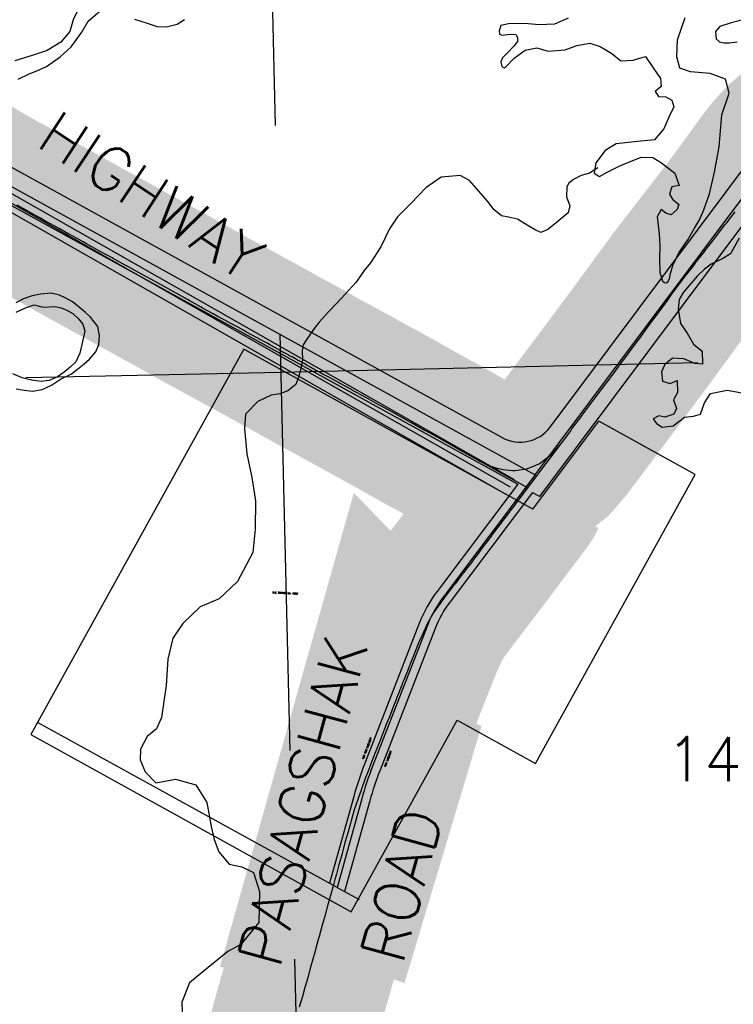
# Model space of a CAD drawing. Header units: feet. Extents: x 18803 to 104580, y -6601 to 116448.
# Tile 23 of 102: x 39034 to 43314, y 69508 to 75412. Entities that reach past the tile are written whole.
import ezdxf

# ---------------------------------------------------------------- set-up
doc = ezdxf.new("R2010")
doc.units = ezdxf.units.FT
doc.header["$LTSCALE"] = 100
doc.header["$MEASUREMENT"] = 0
doc.linetypes.add('DASHED', pattern=[0.75, 0.5, -0.25])
for name, color, linetype in [('ELPC BOLD TITLE SHEET', 3, 'Continuous'), ('ELPC-XIST', 6, 'Continuous'), ('ELRGOV-SECTION', 253, 'DASHED'), ('ELRP', 253, 'Continuous'), ('ET-SEC NUMBS', 253, 'Continuous'), ('ETRP', 1, 'Continuous'), ('ETTS-STREAM AND ROAD NAMES', 2, 'Continuous'), ('SL-VICINITY MAP', 2, 'Continuous')]:
    doc.layers.add(name, color=color, linetype=linetype)
doc.styles.add('L100', font='simplex.shx', dxfattribs={"height": 10})
doc.styles.add('L2640', font='simplex.shx', dxfattribs={"height": 264})

msp = doc.modelspace()

# ---------------------------------------------------------------- linework, layer by layer
at = {"layer": 'ELPC BOLD TITLE SHEET', "const_width": 1000}
for points in [[(43816.05019906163, 74799.4883037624), (43779.08004922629, 74774.5289145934), (43778.57053650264, 74774.1784696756), (43747.7172254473, 74752.56147202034), (43702.88631706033, 74719.90273425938), (43701.6438132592, 74718.95420362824), (43683.04326114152, 74704.0827269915), (43629.11635410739, 74657.86305392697), (43627.39212483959, 74656.28613630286), (43625.84571288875, 74654.77774437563), (43575.27098825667, 74598.91049923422), (43563.98692342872, 74585.51168985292), (43563.01697894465, 74584.3077747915), (43528.0112693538, 74538.86857382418), (43506.15274799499, 74508.87097544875), (43506.00419106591, 74508.66555113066), (43482.11237184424, 74475.3758741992), (43481.98031663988, 74475.19314730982), (43448.85599555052, 74429.67474351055), (43448.84931813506, 74429.66557730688), (43448.84264455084, 74429.65640990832), (43433.13720403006, 74408.10488197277), (43433.09973455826, 74408.05356745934), (43391.52314849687, 74351.22753386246), (43391.50299798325, 74351.20008162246), (43391.48289571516, 74351.17263594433), (43380.73083244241, 74336.54037471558), (43380.64934192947, 74336.42995862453), (43333.50344986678, 74272.8275204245), (43324.06761989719, 74260.2510204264), (43323.86049747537, 74259.97796901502), (43271.80791914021, 74192.10276683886), (43263.49023918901, 74181.31427212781), (43263.48383734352, 74181.30596869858), (43207.57635367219, 74108.79293211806), (43202.67671201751, 74102.47887352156), (43202.61543591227, 74102.40015174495), (43142.98561553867, 74026.0292928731), (43141.91431901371, 74024.64837141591), (43141.82409666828, 74024.53154369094), (43085.55254058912, 73951.33416589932), (43085.4964577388, 73951.2614176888), (43076.0490878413, 73939.04085215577), (43076.03565342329, 73939.02350871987), (43076.02227890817, 73939.00621973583), (43027.58606449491, 73876.51797216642), (43009.27509647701, 73852.29273207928), (43009.16513732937, 73852.14644625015), (42972.89779266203, 73803.62825870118), (42943.58297661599, 73764.17448387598), (42943.42933351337, 73763.96601239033), (42917.93528453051, 73729.09123048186), (42917.91365664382, 73729.06154228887), (42917.89214434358, 73729.03208052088), (42878.40801659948, 73674.77035854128), (42878.40107887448, 73674.76083446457), (42878.39460633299, 73674.75194261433), (42862.76428773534, 73653.30257719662), (42862.70466446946, 73653.22101623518), (42811.93045674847, 73583.98520977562), (42811.93004050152, 73583.9846422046), (42807.33448659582, 73577.7187396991), (42807.31871483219, 73577.69718181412), (42807.30300352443, 73577.6757420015), (42752.22725175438, 73502.3321975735), (42752.1712315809, 73502.25578693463), (42744.64980841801, 73492.02675052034), (42695.52264941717, 73426.1056739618), (42695.47330990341, 73426.03963830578), (42676.3132190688, 73400.4618387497), (42676.30681904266, 73400.45330344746), (42676.30059888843, 73400.44500255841), (42638.00985598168, 73349.39608681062), (42608.4001436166, 73309.60520491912), (42608.31929676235, 73309.49608560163), (42580.36663779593, 73271.60359114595), (42580.25057315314, 73271.44723637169), (42540.45087113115, 73218.16565410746), (42521.18884149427, 73192.51558195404), (42521.18762180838, 73192.51395727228), (42521.18535621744, 73192.51093997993), (42472.87556435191, 73128.15473993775), (42472.87715859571, 73128.15686363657), (42460.78205290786, 73112.04555180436), (42460.78214613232, 73112.0456759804), (42407.13955425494, 73040.59533851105), (42407.08052085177, 73040.51647143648), (42399.10261462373, 73029.82613658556), (42399.08734474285, 73029.80569090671), (42344.11900877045, 72956.2625709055), (42344.0570062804, 72956.17663101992), (42338.39403101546, 72948.75682830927), (42338.37197170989, 72948.72783216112), (42338.34988763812, 72948.69886547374), (42282.66274835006, 72875.4216502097), (42281.01817460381, 72873.38002358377), (42280.52232326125, 72872.77870446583), (42223.4345691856, 72805.14442881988), (42221.42164808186, 72802.97249340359), (42221.02940855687, 72802.65670091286), (42155.14033041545, 72750.45575330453), (42154.16706673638, 72749.71363500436), (42151.05244941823, 72748.25778880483), (42079.61484722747, 72719.32723608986), (42076.21641175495, 72718.3781325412), (42072.25882176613, 72717.53559555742), (42004.75038498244, 72707.55239573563), (41992.86375824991, 72707.22767614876), (41988.78043481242, 72707.37881729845), (41930.98475132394, 72713.2727219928), (41906.79070764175, 72718.22549439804), (41903.04251426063, 72719.24216907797), (41860.76125669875, 72733.62594069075), (41820.83392480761, 72751.33909151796), (41819.13828387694, 72752.15150622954), (41792.37364664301, 72765.95222206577), (41736.29064261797, 72796.81549522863), (41718.35214832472, 72806.83955674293), (41649.35585439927, 72846.26884192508), (41649.29743730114, 72846.30230962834), (41637.94611142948, 72852.82195393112), (41637.80408503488, 72852.90302693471), (41560.29968524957, 72896.87287350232), (41553.15276436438, 72900.86391420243), (41552.80425864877, 72901.05554365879), (41468.74955788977, 72946.5588844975), (41468.46788692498, 72946.71325001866), (41466.23260792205, 72947.95327800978), (41379.56538183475, 72996.47855592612), (41376.58008369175, 72998.17010553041), (41376.57075661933, 72998.17538458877), (41376.56152652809, 72998.18061262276), (41293.5688902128, 73045.13629148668), (41293.51745257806, 73045.16533560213), (41287.06504395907, 73048.80136160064), (41204.21326930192, 73094.2950576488), (41204.20850942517, 73094.29767277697), (41204.20378615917, 73094.30026681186), (41198.57561315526, 73097.39303981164), (41198.5605676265, 73097.40131257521), (41113.2257649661, 73144.35095602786), (41113.14685045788, 73144.39423242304), (41109.71735359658, 73146.268833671), (41109.55180027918, 73146.35994778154), (41028.16770938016, 73191.45673053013), (41028.0861360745, 73191.50178441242), (41023.76231444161, 73193.88206030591), (40950.97536076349, 73233.34989049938), (40950.92992329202, 73233.37448359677), (40946.3621647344, 73235.84226613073), (40946.16130774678, 73235.95166032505), (40887.96616681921, 73267.90248311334), (40887.92675990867, 73267.92415158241), (40887.48446980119, 73268.16772111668), (40887.1787710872, 73268.33409690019), (40851.78157059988, 73287.37177531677), (40841.41679828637, 73292.47845965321), (40831.44815524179, 73298.03444505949), (40815.55674698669, 73306.50929933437), (40814.64979518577, 73307.01212860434), (40809.98774174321, 73309.69732813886), (40797.82320638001, 73316.81569262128), (40797.82145319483, 73316.81671861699), (40789.8943979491, 73321.45614611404), (40789.88458090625, 73321.4618996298), (40789.87475191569, 73321.4676548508), (40777.10148774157, 73328.95718510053), (40776.47215573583, 73329.3379853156), (40775.86393054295, 73329.7176212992), (40774.6480578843, 73330.43221562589), (40760.68853114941, 73338.14328779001), (40755.41833723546, 73341.12561185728), (40739.26188880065, 73350.11561348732), (40739.25972082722, 73350.11681970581), (40728.98494985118, 73355.8328371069), (40713.35284138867, 73364.41751581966), (40700.78215380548, 73371.54315266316), (40700.76484175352, 73371.55294064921), (40700.74753552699, 73371.56274215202), (40688.9815548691, 73378.20931590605), (40688.56929708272, 73378.43740601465), (40678.24097329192, 73384.03280437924), (40677.87990071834, 73384.23204989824), (40667.61309084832, 73390.0016233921), (40666.65344821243, 73390.51577923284), (40661.04931046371, 73393.3749524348), (40660.56585908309, 73393.62759123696), (40645.55915449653, 73401.65719489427), (40640.63043293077, 73404.37835437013), (40625.3510290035, 73412.37788531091), (40624.90024583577, 73412.60945827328), (40612.4135624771, 73418.9022542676), (40605.29992063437, 73422.54292425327), (40598.00233433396, 73426.93237003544), (40592.08945260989, 73430.3889928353), (40591.84611159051, 73430.52991553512), (40564.18729044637, 73446.396811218), (40563.90760335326, 73446.55544822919), (40537.36797204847, 73461.43778107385), (40515.2421555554, 73473.6983776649), (40515.04628034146, 73473.8060053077), (40467.80226566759, 73499.54585312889), (40467.68011303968, 73499.61277150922), (40451.01110664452, 73508.79459775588), (40450.9242414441, 73508.84225867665), (40398.70304375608, 73537.38251360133), (40378.60608745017, 73548.28832859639), (40378.59671691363, 73548.29342026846), (40378.58723700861, 73548.29856687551), (40331.9391684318, 73573.65671350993), (40331.90919485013, 73573.6730303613), (40300.96646770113, 73590.54127610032), (40300.90563825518, 73590.5743407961), (40263.99493849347, 73610.57942466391), (40263.94967742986, 73610.60400921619), (40218.23803247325, 73635.48724775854), (40193.71370667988, 73648.92454911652), (40193.68907847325, 73648.93799501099), (40193.66443347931, 73648.9514822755), (40130.4902706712, 73683.40048715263), (40130.48854220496, 73683.40142988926), (40130.4872928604, 73683.40211121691), (40122.60391655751, 73687.70221881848), (40122.20635021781, 73687.9234367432), (40050.36879635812, 73728.69109660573), (40040.74340434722, 73734.02215736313), (39976.99790135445, 73769.69052470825), (39950.80452574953, 73784.25035522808), (39950.68983826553, 73784.31375501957), (39900.50744542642, 73811.901955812), (39900.43326512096, 73811.94288408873), (39861.13688374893, 73833.70228001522), (39861.10717833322, 73833.71870515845), (39823.70338356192, 73854.37090081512), (39772.75527601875, 73882.32133994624), (39772.74579344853, 73882.32654938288), (39772.74108573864, 73882.32913200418), (39746.22857534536, 73896.89386239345), (39746.22804202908, 73896.89415545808), (39685.83552523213, 73930.07268985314), (39670.46248186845, 73938.58644532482), (39670.43484483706, 73938.60168976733), (39670.40724258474, 73938.61695567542), (39600.48068596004, 73977.13651533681), (39600.37090552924, 73977.19665711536), (39588.61863308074, 73983.59951918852), (39588.48745261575, 73983.67146255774), (39517.65280730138, 74022.77594377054), (39517.59722565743, 74022.80654432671), (39499.35459112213, 74032.82268297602), (39499.32388045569, 74032.83956987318), (39435.0740785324, 74068.22139204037), (39435.04631933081, 74068.23673845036), (39435.01853141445, 74068.25206091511), (39413.79860174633, 74079.99858961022), (39413.78992451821, 74080.00338718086), (39413.78127056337, 74080.00817572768), (39352.01216833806, 74114.146106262), (39329.26612478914, 74126.82890767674), (39329.26326038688, 74126.83050425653), (39329.26079124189, 74126.8318809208), (39269.92956943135, 74159.89804506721), (39269.90402086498, 74159.91226737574), (39244.88367071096, 74173.82448580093), (39244.88127730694, 74173.82581681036), (39185.26741075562, 74206.98033063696), (39185.24124565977, 74206.9949339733), (39185.21460883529, 74207.00976581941), (39159.55189452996, 74221.34943349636), (39159.5131352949, 74221.37112828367), (39100.73973207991, 74254.32529465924), (39100.63500945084, 74254.3837415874), (39072.952278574, 74269.7624648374), (39072.9194098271, 74269.78064587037), (39072.88663469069, 74269.79882731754), (39019.44897840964, 74299.31465947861), (39019.44353151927, 74299.31767006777), (39019.43846461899, 74299.32046938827), (38985.93679252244, 74317.84179427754), (38945.37426013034, 74340.03289683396), (38945.22008258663, 74340.1166802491), (38902.97736598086, 74362.918068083), (38902.47448074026, 74363.19547444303), (38881.55221007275, 74374.98738343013), (38881.47468479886, 74375.03093744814), (38836.00278520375, 74400.49544993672), (38827.93985290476, 74404.97348659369), (38799.25148978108, 74421.91785460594), (38784.81088218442, 74430.1731302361), (38784.16250430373, 74430.53426014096), (38767.25265917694, 74440.52847265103), (38751.04226994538, 74449.87968685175), (38750.72780607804, 74450.05854577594), (38743.19358788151, 74454.28322874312), (38726.90608937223, 74463.18081493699), (38725.75859203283, 74463.77145508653), (38721.40331190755, 74465.87891384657), (38720.25475107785, 74466.47041946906), (38700.2353325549, 74477.41910962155), (38694.18376744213, 74480.86230920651), (38669.5960754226, 74494.43852375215), (38661.70750597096, 74498.85457398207), (38661.70623368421, 74498.85528617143), (38636.99319596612, 74512.69142496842), (38636.98592096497, 74512.69550234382), (38636.97865668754, 74512.6995708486), (38628.88678920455, 74517.23639630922), (38628.87250499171, 74517.24438825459), (38628.85819011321, 74517.25240851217), (38606.14655412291, 74529.95062255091), (38597.5734194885, 74534.88124885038), (38580.8105947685, 74544.27904347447), (38579.13760825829, 74545.13932415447), (38568.34606926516, 74550.20617594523), (38567.44591504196, 74550.6491683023), (38558.32780406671, 74555.34587494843), (38538.79333701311, 74566.5561234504), (38538.51894126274, 74566.71172272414), (38535.5542510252, 74568.37282463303), (38521.10870962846, 74575.89179548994)], [(42050.79012479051, 72574.14853710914), (42046.46913330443, 72564.79043237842), (42044.08408026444, 72560.47451488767), (42036.08480036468, 72548.23073555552), (42036.05953888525, 72548.1920064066), (42028.67896718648, 72536.85797786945), (42027.5336109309, 72535.22633405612), (42005.65657632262, 72506.26670820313), (42005.48457450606, 72506.04137560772), (41981.53239368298, 72474.98612878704), (41981.50776391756, 72474.95414882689), (41980.36613209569, 72473.4696780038), (41952.72315889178, 72437.30740934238), (41924.08015620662, 72399.53698666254), (41924.07047545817, 72399.524242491), (41924.06076187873, 72399.51144076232), (41923.05147013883, 72398.18353522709), (41894.1401894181, 72359.30805254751), (41894.05847691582, 72359.19872092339), (41867.97376153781, 72324.46949051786), (41867.96495378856, 72324.45775756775), (41865.46785997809, 72321.12955012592), (41865.39113721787, 72321.02777011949), (41837.33660476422, 72283.98473086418), (41812.40615642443, 72250.71021789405), (41812.37089243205, 72250.66304762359), (41808.23880728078, 72245.12365663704), (41808.23319467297, 72245.11613518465), (41777.55954005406, 72204.0251239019), (41777.51216987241, 72203.96185501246), (41755.87757132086, 72175.15214065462), (41744.59493215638, 72160.21619133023), (41744.51099151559, 72160.10565026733), (41711.38405903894, 72116.70812301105), (41711.26680038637, 72116.55560388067), (41696.53453400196, 72097.52947364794), (41696.50924950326, 72097.49677043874), (41678.0309678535, 72073.56069332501), (41645.04660737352, 72030.21050955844), (41644.93139582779, 72030.0600980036), (41636.11808515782, 72018.63047497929), (41636.11450191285, 72018.62583089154), (41636.11084160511, 72018.62108497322), (41610.45534536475, 71985.37691572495), (41579.94148875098, 71945.62570377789), (41579.93942743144, 71945.62301937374), (41579.93735230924, 71945.62031636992), (41575.71572249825, 71940.12322953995), (41543.14103381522, 71896.4596362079), (41522.80549070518, 71867.53197652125), (41521.81083495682, 71866.01571717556), (41512.1052588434, 71850.12943051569), (41483.21620484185, 71799.18096277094), (41471.61919159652, 71776.82430946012), (41471.06261580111, 71775.6865156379), (41456.8137736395, 71744.72864092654), (41431.85884804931, 71688.54735285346), (41428.12764363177, 71679.88117383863), (41390.93321693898, 71588.04239807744), (41390.86687968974, 71587.87496048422), (41385.3262727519, 71573.74403598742), (41385.30820237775, 71573.69807891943), (41363.59461114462, 71518.63109296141), (41363.5789523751, 71518.59147805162), (41358.77571443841, 71506.4693624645), (41358.75121636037, 71506.4073000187), (41345.0974117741, 71471.68516884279), (41345.08922441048, 71471.66426884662), (41345.08103227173, 71471.64340953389), (41328.44355020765, 71429.11867994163), (41327.48996938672, 71426.659969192), (41311.84944020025, 71386.96769977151), (41311.8214249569, 71386.89690634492), (41294.67743092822, 71343.75887336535), (41294.65546756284, 71343.70342216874), (41292.8706064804, 71339.18191035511), (41272.63434185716, 71286.13922556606), (41272.5340700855, 71285.88075871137), (41257.85262398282, 71248.65750306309), (41251.1018748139, 71231.82929111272), (41251.01482616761, 71231.61521616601), (41228.66222633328, 71177.37690382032), (41227.83682484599, 71175.27166077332), (41227.70456717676, 71174.92685450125), (41206.66077120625, 71118.8279803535), (41206.60291807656, 71118.67526183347), (41199.43132593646, 71099.927626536), (41182.25852716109, 71056.11707377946), (41156.50759132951, 70991.29318404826), (41156.49618169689, 70991.26431232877), (41156.48473506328, 70991.23544724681), (41134.1759815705, 70934.68550198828), (41134.07517714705, 70934.42597720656), (41130.95433974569, 70926.26406509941), (41106.58180676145, 70861.9383991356), (41083.22380663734, 70799.26460224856), (41061.62502390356, 70737.25919662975), (41040.66200017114, 70674.70216228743), (41040.38993360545, 70673.8318279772), (41021.22007805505, 70607.81410078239), (41016.9113407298, 70592.58668165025), (41016.89356209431, 70592.52352275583), (41003.04551928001, 70543.07032965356), (40993.78531211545, 70509.63042280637), (40984.88400855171, 70477.92324518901), (40970.99373992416, 70427.79451553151), (40967.00654182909, 70413.5728238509), (40967.00557793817, 70413.56938322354), (40967.00477020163, 70413.5665014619), (40949.43570105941, 70350.83684298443), (40949.42704801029, 70350.80570650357), (40949.41834775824, 70350.77456206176), (40947.82577928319, 70345.02873746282), (40947.74851414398, 70344.74316546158), (40932.99953513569, 70288.86776997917), (40932.97168804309, 70288.76321067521), (40924.4140546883, 70256.91459493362), (40915.34736587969, 70224.3621385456), (40915.34333607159, 70224.34761932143), (40915.3393098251, 70224.33314683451), (40897.66283770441, 70160.5707809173), (40897.64646268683, 70160.51199567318), (40880.22922179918, 70098.28302746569), (40863.48194859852, 70036.94357361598), (40863.46283765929, 70036.87398841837), (40846.52801408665, 69975.57300421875), (40846.52078389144, 69975.54689041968), (40829.66111875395, 69914.78880485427), (40829.64639017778, 69914.7359659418), (40826.22506925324, 69902.51705796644), (40826.15573770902, 69902.2640069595), (40812.81124672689, 69852.4677971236), (40812.80715956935, 69852.45248653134), (40812.80305862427, 69852.43716377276), (40806.05357890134, 69827.12076880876), (40778.93203966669, 69730.3155859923), (40778.93090178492, 69730.3115246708), (40778.89314139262, 69730.17675440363), (40778.89018929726, 69730.16622681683), (40761.67930348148, 69668.84056916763), (40761.66389355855, 69668.78590311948), (40755.51025370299, 69647.05184559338), (40755.50145701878, 69647.02100619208), (40755.49277582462, 69646.99042109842), (40744.56421389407, 69608.77176448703), (40729.16373424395, 69555.32562632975), (40729.16044764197, 69555.31424465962), (40729.15859485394, 69555.30781459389), (40727.53431072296, 69549.68678065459), (40727.52974427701, 69549.67091802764), (40727.52519285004, 69549.65514723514), (40710.72117202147, 69491.20881829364), (40710.71672498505, 69491.19329212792), (40710.71220074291, 69491.17753631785), (40706.69009718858, 69477.11715996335), (40706.66167155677, 69477.01697373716), (40684.88760190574, 69399.63868424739), (40684.86219666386, 69399.54772343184), (40678.03940512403, 69374.93481878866), (40678.03351635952, 69374.91346248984), (40678.02758751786, 69374.89203660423), (40662.03245980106, 69316.78121549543), (40662.02678984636, 69316.76051201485), (40662.02113852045, 69316.73994604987), (40646.06574897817, 69258.38095560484), (40629.87444307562, 69198.20734745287), (40629.86432413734, 69198.16985875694), (40613.17509414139, 69136.53213949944), (40613.10314268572, 69136.27207819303), (40611.93348668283, 69132.13311981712), (40594.95942794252, 69074.82309615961), (40589.88960340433, 69057.86327953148), (40576.77593130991, 69013.00374079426), (40559.14300547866, 68950.82250197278)]]:
    msp.add_lwpolyline(points, dxfattribs=at)
at = {"layer": 'ELPC-XIST'}
msp.add_line((41637.94611142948, 72852.82195393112), (42080.49404573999, 72606.05662607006), dxfattribs=at)
for points in [[(42344.11900877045, 72956.2625709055), (42344.0570062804, 72956.17663101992), (42338.39403101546, 72948.75682830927), (42338.37197170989, 72948.72783216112), (42338.34988763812, 72948.69886547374), (42282.66274835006, 72875.4216502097), (42281.01817460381, 72873.38002358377), (42280.52232326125, 72872.77870446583), (42223.4345691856, 72805.14442881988), (42221.42164808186, 72802.97249340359), (42221.02940855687, 72802.65670091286), (42155.14033041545, 72750.45575330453), (42154.16706673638, 72749.71363500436), (42151.05244941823, 72748.25778880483), (42079.61484722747, 72719.32723608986), (42076.21641175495, 72718.3781325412), (42072.25882176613, 72717.53559555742), (42004.75038498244, 72707.55239573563), (41992.86375824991, 72707.22767614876), (41988.78043481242, 72707.37881729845), (41930.98475132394, 72713.2727219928), (41906.79070764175, 72718.22549439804), (41903.04251426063, 72719.24216907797), (41860.76125669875, 72733.62594069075), (41820.83392480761, 72751.33909151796), (41819.13828387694, 72752.15150622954), (41792.37364664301, 72765.95222206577), (41736.29064261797, 72796.81549522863), (41718.35214832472, 72806.83955674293), (41649.35585439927, 72846.26884192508), (41649.29743730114, 72846.30230962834), (41637.94611142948, 72852.82195393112), (41637.80408503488, 72852.90302693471), (41560.29968524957, 72896.87287350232), (41553.15276436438, 72900.86391420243), (41552.80425864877, 72901.05554365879), (41468.74955788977, 72946.5588844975), (41468.46788692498, 72946.71325001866), (41466.23260792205, 72947.95327800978), (41379.56538183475, 72996.47855592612), (41376.58008369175, 72998.17010553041), (41376.57075661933, 72998.17538458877), (41376.56152652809, 72998.18061262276), (41293.5688902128, 73045.13629148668), (41293.51745257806, 73045.16533560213), (41287.06504395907, 73048.80136160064), (41204.21326930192, 73094.2950576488), (41204.20850942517, 73094.29767277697), (41204.20378615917, 73094.30026681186), (41198.57561315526, 73097.39303981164), (41198.5605676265, 73097.40131257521), (41113.2257649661, 73144.35095602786), (41113.14685045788, 73144.39423242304), (41109.71735359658, 73146.268833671), (41109.55180027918, 73146.35994778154), (41028.16770938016, 73191.45673053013), (41028.0861360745, 73191.50178441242), (41023.76231444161, 73193.88206030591), (40950.97536076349, 73233.34989049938), (40950.92992329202, 73233.37448359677), (40946.3621647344, 73235.84226613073), (40946.16130774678, 73235.95166032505), (40887.96616681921, 73267.90248311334), (40887.92675990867, 73267.92415158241), (40887.48446980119, 73268.16772111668), (40887.1787710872, 73268.33409690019), (40851.78157059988, 73287.37177531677), (40841.41679828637, 73292.47845965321), (40831.44815524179, 73298.03444505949), (40815.55674698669, 73306.50929933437), (40814.64979518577, 73307.01212860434), (40809.98774174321, 73309.69732813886), (40797.82320638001, 73316.81569262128), (40797.82145319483, 73316.81671861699), (40789.8943979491, 73321.45614611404), (40789.88458090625, 73321.4618996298), (40789.87475191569, 73321.4676548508), (40777.10148774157, 73328.95718510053), (40776.47215573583, 73329.3379853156), (40775.86393054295, 73329.7176212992), (40774.6480578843, 73330.43221562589), (40760.68853114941, 73338.14328779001), (40755.41833723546, 73341.12561185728), (40739.26188880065, 73350.11561348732), (40739.25972082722, 73350.11681970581), (40728.98494985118, 73355.8328371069), (40713.35284138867, 73364.41751581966), (40700.78215380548, 73371.54315266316), (40700.76484175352, 73371.55294064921), (40700.74753552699, 73371.56274215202), (40688.9815548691, 73378.20931590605), (40688.56929708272, 73378.43740601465), (40678.24097329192, 73384.03280437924), (40677.87990071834, 73384.23204989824), (40667.61309084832, 73390.0016233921), (40666.65344821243, 73390.51577923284), (40661.04931046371, 73393.3749524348), (40660.56585908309, 73393.62759123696), (40645.55915449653, 73401.65719489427), (40640.63043293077, 73404.37835437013), (40625.3510290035, 73412.37788531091), (40624.90024583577, 73412.60945827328), (40612.4135624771, 73418.9022542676), (40605.29992063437, 73422.54292425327), (40598.00233433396, 73426.93237003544), (40592.08945260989, 73430.3889928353), (40591.84611159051, 73430.52991553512), (40564.18729044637, 73446.396811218), (40563.90760335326, 73446.55544822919), (40537.36797204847, 73461.43778107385), (40515.2421555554, 73473.6983776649), (40515.04628034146, 73473.8060053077), (40467.80226566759, 73499.54585312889), (40467.68011303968, 73499.61277150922), (40451.01110664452, 73508.79459775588), (40450.9242414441, 73508.84225867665), (40398.70304375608, 73537.38251360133), (40378.60608745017, 73548.28832859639), (40378.59671691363, 73548.29342026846), (40378.58723700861, 73548.29856687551), (40331.9391684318, 73573.65671350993), (40331.90919485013, 73573.6730303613), (40300.96646770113, 73590.54127610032), (40300.90563825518, 73590.5743407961), (40263.99493849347, 73610.57942466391), (40263.94967742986, 73610.60400921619), (40218.23803247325, 73635.48724775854), (40193.71370667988, 73648.92454911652), (40193.68907847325, 73648.93799501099), (40193.66443347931, 73648.9514822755), (40130.4902706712, 73683.40048715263), (40130.48854220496, 73683.40142988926), (40130.4872928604, 73683.40211121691), (40122.60391655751, 73687.70221881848), (40122.20635021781, 73687.9234367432), (40050.36879635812, 73728.69109660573), (40040.74340434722, 73734.02215736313), (39976.99790135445, 73769.69052470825), (39950.80452574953, 73784.25035522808), (39950.68983826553, 73784.31375501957), (39900.50744542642, 73811.901955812), (39900.43326512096, 73811.94288408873), (39861.13688374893, 73833.70228001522), (39861.10717833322, 73833.71870515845), (39823.70338356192, 73854.37090081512), (39772.75527601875, 73882.32133994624), (39772.74579344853, 73882.32654938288), (39772.74108573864, 73882.32913200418), (39746.22857534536, 73896.89386239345), (39746.22804202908, 73896.89415545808), (39685.83552523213, 73930.07268985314), (39670.46248186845, 73938.58644532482), (39670.43484483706, 73938.60168976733), (39670.40724258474, 73938.61695567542), (39600.48068596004, 73977.13651533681), (39600.37090552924, 73977.19665711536), (39588.61863308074, 73983.59951918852), (39588.48745261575, 73983.67146255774), (39517.65280730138, 74022.77594377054), (39517.59722565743, 74022.80654432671), (39499.35459112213, 74032.82268297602), (39499.32388045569, 74032.83956987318), (39435.0740785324, 74068.22139204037), (39435.04631933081, 74068.23673845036), (39435.01853141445, 74068.25206091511), (39413.79860174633, 74079.99858961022), (39413.78992451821, 74080.00338718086), (39413.78127056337, 74080.00817572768), (39352.01216833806, 74114.146106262), (39329.26612478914, 74126.82890767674), (39329.26326038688, 74126.83050425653), (39329.26079124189, 74126.8318809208), (39269.92956943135, 74159.89804506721), (39269.90402086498, 74159.91226737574), (39244.88367071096, 74173.82448580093), (39244.88127730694, 74173.82581681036), (39185.26741075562, 74206.98033063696), (39185.24124565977, 74206.9949339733), (39185.21460883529, 74207.00976581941), (39159.55189452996, 74221.34943349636), (39159.5131352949, 74221.37112828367), (39100.73973207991, 74254.32529465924), (39100.63500945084, 74254.3837415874), (39072.952278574, 74269.7624648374), (39072.9194098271, 74269.78064587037), (39072.88663469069, 74269.79882731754), (39019.44897840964, 74299.31465947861)], [(42344.11900877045, 72956.2625709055), (42399.08734474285, 73029.80569090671), (42399.10261462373, 73029.82613658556), (42407.08052085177, 73040.51647143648), (42407.13955425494, 73040.59533851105), (42460.78214613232, 73112.0456759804), (42460.78205290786, 73112.04555180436), (42472.87715859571, 73128.15686363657), (42472.87556435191, 73128.15473993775), (42521.18535621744, 73192.51093997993), (42521.18762180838, 73192.51395727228), (42521.18884149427, 73192.51558195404), (42540.45087113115, 73218.16565410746), (42580.25057315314, 73271.44723637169), (42580.36663779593, 73271.60359114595), (42608.31929676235, 73309.49608560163), (42608.4001436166, 73309.60520491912), (42638.00985598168, 73349.39608681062), (42676.30059888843, 73400.44500255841), (42676.30681904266, 73400.45330344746), (42676.3132190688, 73400.4618387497), (42695.47330990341, 73426.03963830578), (42695.52264941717, 73426.1056739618), (42744.64980841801, 73492.02675052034), (42752.1712315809, 73502.25578693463), (42752.22725175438, 73502.3321975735), (42807.30300352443, 73577.6757420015), (42807.31871483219, 73577.69718181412), (42807.33448659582, 73577.7187396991), (42811.93004050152, 73583.9846422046), (42811.93045674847, 73583.98520977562), (42862.70466446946, 73653.22101623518), (42862.76428773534, 73653.30257719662), (42878.39460633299, 73674.75194261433), (42878.40107887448, 73674.76083446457), (42878.40801659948, 73674.77035854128), (42917.89214434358, 73729.03208052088), (42917.91365664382, 73729.06154228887), (42917.93528453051, 73729.09123048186), (42943.42933351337, 73763.96601239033), (42943.58297661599, 73764.17448387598), (42972.89779266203, 73803.62825870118), (43009.16513732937, 73852.14644625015), (43009.27509647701, 73852.29273207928), (43027.58606449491, 73876.51797216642), (43076.02227890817, 73939.00621973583), (43076.03565342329, 73939.02350871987), (43076.0490878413, 73939.04085215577), (43085.4964577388, 73951.2614176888), (43085.55254058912, 73951.33416589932), (43141.82409666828, 74024.53154369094), (43141.91431901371, 74024.64837141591), (43142.98561553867, 74026.0292928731), (43202.61543591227, 74102.40015174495), (43202.67671201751, 74102.47887352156), (43207.57635367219, 74108.79293211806), (43263.48383734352, 74181.30596869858), (43263.49023918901, 74181.31427212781), (43271.80791914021, 74192.10276683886), (43323.86049747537, 74259.97796901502)], [(42280.52232326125, 72872.77870446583), (42005.65657632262, 72506.26670820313)], [(42029.2094857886, 72537.67267261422), (42028.67896718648, 72536.85797786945), (42027.5336109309, 72535.22633405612), (42005.65657632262, 72506.26670820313), (42005.48457450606, 72506.04137560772), (41981.53239368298, 72474.98612878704), (41981.50776391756, 72474.95414882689), (41980.36613209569, 72473.4696780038), (41952.72315889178, 72437.30740934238), (41924.08015620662, 72399.53698666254), (41924.07047545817, 72399.524242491), (41924.06076187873, 72399.51144076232), (41923.05147013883, 72398.18353522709), (41894.1401894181, 72359.30805254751), (41894.05847691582, 72359.19872092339), (41867.97376153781, 72324.46949051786), (41867.96495378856, 72324.45775756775), (41865.46785997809, 72321.12955012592), (41865.39113721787, 72321.02777011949), (41837.33660476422, 72283.98473086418), (41812.40615642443, 72250.71021789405), (41812.37089243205, 72250.66304762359), (41808.23880728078, 72245.12365663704), (41808.23319467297, 72245.11613518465), (41777.55954005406, 72204.0251239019), (41777.51216987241, 72203.96185501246), (41755.87757132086, 72175.15214065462), (41744.59493215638, 72160.21619133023), (41744.51099151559, 72160.10565026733), (41711.38405903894, 72116.70812301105), (41711.26680038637, 72116.55560388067), (41696.53453400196, 72097.52947364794), (41696.50924950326, 72097.49677043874), (41678.0309678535, 72073.56069332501), (41645.04660737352, 72030.21050955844), (41644.93139582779, 72030.0600980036), (41636.11808515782, 72018.63047497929), (41636.11450191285, 72018.62583089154), (41636.11084160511, 72018.62108497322), (41610.45534536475, 71985.37691572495), (41579.94148875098, 71945.62570377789), (41579.93942743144, 71945.62301937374), (41579.93735230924, 71945.62031636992), (41575.71572249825, 71940.12322953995), (41543.14103381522, 71896.4596362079), (41522.80549070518, 71867.53197652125), (41521.81083495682, 71866.01571717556), (41512.1052588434, 71850.12943051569), (41483.21620484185, 71799.18096277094), (41471.61919159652, 71776.82430946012), (41471.06261580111, 71775.6865156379), (41456.8137736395, 71744.72864092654), (41431.85884804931, 71688.54735285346), (41428.12764363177, 71679.88117383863), (41390.93321693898, 71588.04239807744), (41390.86687968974, 71587.87496048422), (41385.3262727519, 71573.74403598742), (41385.30820237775, 71573.69807891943), (41363.59461114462, 71518.63109296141), (41363.5789523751, 71518.59147805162), (41358.77571443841, 71506.4693624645), (41358.75121636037, 71506.4073000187), (41345.0974117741, 71471.68516884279), (41345.08922441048, 71471.66426884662), (41345.08103227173, 71471.64340953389), (41328.44355020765, 71429.11867994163), (41327.48996938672, 71426.659969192), (41311.84944020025, 71386.96769977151), (41311.8214249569, 71386.89690634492), (41294.67743092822, 71343.75887336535), (41294.65546756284, 71343.70342216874), (41292.8706064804, 71339.18191035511), (41272.63434185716, 71286.13922556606), (41272.5340700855, 71285.88075871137), (41257.85262398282, 71248.65750306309), (41251.1018748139, 71231.82929111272), (41251.01482616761, 71231.61521616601), (41228.66222633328, 71177.37690382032), (41227.83682484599, 71175.27166077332), (41227.70456717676, 71174.92685450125), (41206.66077120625, 71118.8279803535), (41206.60291807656, 71118.67526183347), (41199.43132593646, 71099.927626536), (41182.25852716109, 71056.11707377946), (41156.50759132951, 70991.29318404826), (41156.49618169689, 70991.26431232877), (41156.48473506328, 70991.23544724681), (41134.1759815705, 70934.68550198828), (41134.07517714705, 70934.42597720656), (41130.95433974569, 70926.26406509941), (41106.58180676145, 70861.9383991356), (41083.22380663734, 70799.26460224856), (41061.62502390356, 70737.25919662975), (41040.66200017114, 70674.70216228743), (41040.38993360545, 70673.8318279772), (41021.22007805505, 70607.81410078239), (41016.9113407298, 70592.58668165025), (41016.89356209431, 70592.52352275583), (41003.04551928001, 70543.07032965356), (40993.78531211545, 70509.63042280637), (40984.88400855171, 70477.92324518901), (40970.99373992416, 70427.79451553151), (40967.00654182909, 70413.5728238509), (40967.00557793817, 70413.56938322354), (40967.00477020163, 70413.5665014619), (40949.43570105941, 70350.83684298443), (40949.42704801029, 70350.80570650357), (40949.41834775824, 70350.77456206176), (40947.82577928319, 70345.02873746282), (40947.74851414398, 70344.74316546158), (40932.99953513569, 70288.86776997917), (40932.97168804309, 70288.76321067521), (40924.4140546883, 70256.91459493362), (40915.34736587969, 70224.3621385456), (40915.34333607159, 70224.34761932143), (40915.3393098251, 70224.33314683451), (40897.66283770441, 70160.5707809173), (40897.64646268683, 70160.51199567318), (40880.22922179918, 70098.28302746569), (40863.48194859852, 70036.94357361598), (40863.46283765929, 70036.87398841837), (40846.52801408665, 69975.57300421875), (40846.52078389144, 69975.54689041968), (40829.66111875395, 69914.78880485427), (40829.64639017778, 69914.7359659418), (40826.22506925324, 69902.51705796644), (40826.15573770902, 69902.2640069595), (40812.81124672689, 69852.4677971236), (40812.80715956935, 69852.45248653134), (40812.80305862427, 69852.43716377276), (40806.05357890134, 69827.12076880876), (40778.93203966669, 69730.3155859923), (40778.93090178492, 69730.3115246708), (40778.89314139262, 69730.17675440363), (40778.89018929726, 69730.16622681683), (40761.67930348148, 69668.84056916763), (40761.66389355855, 69668.78590311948), (40755.51025370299, 69647.05184559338), (40755.50145701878, 69647.02100619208), (40755.49277582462, 69646.99042109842), (40744.56421389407, 69608.77176448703), (40729.16373424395, 69555.32562632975), (40729.16044764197, 69555.31424465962), (40729.15859485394, 69555.30781459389), (40727.53431072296, 69549.68678065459), (40727.52974427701, 69549.67091802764), (40727.52519285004, 69549.65514723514), (40710.72117202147, 69491.20881829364)]]:
    msp.add_lwpolyline(points, dxfattribs=at)
at = {"layer": 'ELRGOV-SECTION', "ltscale": 50}
msp.add_line((40507.14920006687, 77277.6624823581), (41093.31297829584, 52193.47611833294), dxfattribs=at)
msp.add_lwpolyline([(19693.88136981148, 72844.71709951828), (24771.42597293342, 72954.7771423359), (30048.59232378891, 73067.56058638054), (35322.23367776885, 73183.57398975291), (40599.35235486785, 73299.63792730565), (45876.4561631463, 73418.98283510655), (51153.34825969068, 73541.60642357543)], dxfattribs=at)
at = {"layer": 'ELRP'}
for p, q in [((38307.10993448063, 74899.52713695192), (41926.4466250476, 72906.89985006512)), ((38258.88104553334, 74811.92591395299), (42125.91439310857, 72682.92913181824)), ((38271.71254405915, 74775.77893187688), (41999.71058888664, 72654.6313137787)), ((42215.15558385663, 72969.26160116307), (43547.20224582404, 74750.65523788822)), ((38210.65215658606, 74724.32469095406), (40419.39564478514, 73508.3000652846)), ((38222.25932159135, 74688.86300245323), (41950.25736641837, 72567.71538435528)), ((38246.98593282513, 74732.32096716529), (41974.98397765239, 72611.17334906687)), ((42125.91439310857, 72682.92913181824), (43627.2884496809, 74690.77034871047)), ((42153.89986016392, 72553.36806412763), (43707.37465353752, 74630.88545953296)), ((40419.39564478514, 73508.3000652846), (42020.85118756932, 72626.61806493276)), ((40378.20055606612, 73435.74180417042), (39100.75947968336, 71125.38592327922)), ((42110.96746673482, 72477.66099688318), (40378.20055606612, 73435.74180417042)), ((42110.96746673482, 72477.66099688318), (42507.60459171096, 73005.18255197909)), ((43085.00797022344, 72685.72273090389), (42507.41900000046, 73005.08299999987)), ((42125.91439310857, 72682.92913181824), (41575.18985249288, 71952.35094273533)), ((42126.92716293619, 70952.95582023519), (43085.00797022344, 72685.72273090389)), ((42020.85118756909, 72626.61806493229), (41535.26318350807, 71982.44846927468)), ((42109.35165857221, 72577.89409463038), (41615.1165214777, 71922.25341619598)), ((42109.35165857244, 72577.89409463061), (42153.89986016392, 72553.36806412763)), ((41432.07014162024, 71797.48704187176), (41101.77468960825, 70949.03493756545)), ((41478.6583234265, 71779.33376218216), (41148.36857862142, 70930.89631836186)), ((41525.24630485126, 71761.17996775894), (41194.96246763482, 70912.75769915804)), ((41022.39798361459, 70062.87430799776), (41657.92491911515, 71212.2763587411)), ((41657.92491911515, 71212.2763587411), (42126.92716293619, 70952.95582023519)), ((40937.60658393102, 70209.11508730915), (39145.84701414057, 71195.5916866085)), ((39100.75947968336, 71125.38592327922), (41022.39798361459, 70062.87430799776)), ((41037.1664355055, 70754.72417132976), (40892.5949749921, 70233.8968156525)), ((41085.3448147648, 70741.35092295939), (40937.60658393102, 70209.11508730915)), ((41133.52316182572, 70727.97755859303), (40982.61819286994, 70184.33335896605)), ((40937.60658393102, 70209.11508730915), (41069.52456141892, 70136.48592432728))]:
    msp.add_line(p, q, dxfattribs=at)
for centre, radius, start, end in [((42034.96162517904, 73104.00260181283), 225, 241.1649999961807, 323.2125000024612), ((42154.27827411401, 71515.82243731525), 775.1900000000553, 142.9902777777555, 158.6939799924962), ((42154.27827411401, 71515.82243731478), 725.1900000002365, 142.990277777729, 158.6927777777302), ((42154.27827411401, 71515.82243731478), 675.1900000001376, 142.9902777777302, 158.6914443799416), ((43001.62187656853, 70209.43999497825), 2038.730000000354, 158.7294444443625, 164.4866632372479), ((43001.621876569, 70209.43999498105), 1988.729999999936, 158.7294444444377, 164.4866666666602), ((43001.62187656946, 70209.43999497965), 1938.730000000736, 158.7294444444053, 164.4866666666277), ((41085.34481564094, 70741.35092666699), 50.00000014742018, 344.4863845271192, 344.486662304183)]:
    msp.add_arc(centre, radius, start, end, dxfattribs=at)
at = {"layer": 'ETTS-STREAM AND ROAD NAMES', "color": 155}
for points in [[(40235.31941257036, 69734.38394328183), (40605.09007471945, 69611.24523677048), (41037.88563753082, 72575.29948459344), (41378.39247998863, 72222.97066280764)], [(40972.05066131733, 69758.89400859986), (41341.82132346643, 69635.75530208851), (41427.03663587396, 71311.77509807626), (41804.02589251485, 71178.13320036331)]]:
    msp.add_solid(points, dxfattribs=at)
at = {"layer": 'SL-VICINITY MAP'}
for points in [[(39384.00523053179, 75473.42990462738), (39355.16366799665, 75411.6717747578), (39335.03308437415, 75341.81616846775), (39281.19717258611, 75277.14971207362), (39199.49509767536, 75228.34541576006), (39114.83647332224, 75200.41085173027), (39005.35889458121, 75165.37387126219)], [(39024.60909309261, 75054.90310215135), (39090.18735656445, 75088.49651968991), (39137.65222200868, 75104.72682595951), (39195.13419518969, 75131.76741581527), (39276.48468312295, 75188.94115671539), (39343.03388192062, 75249.82577649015), (39406.36911958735, 75337.86596196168), (39445.49047477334, 75404.15049969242), (39516.23355672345, 75465.1857928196)], [(39723.44768159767, 75415.36576761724), (39797.74037937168, 75390.54348232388), (39859.2293505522, 75371.59223006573), (39913.75593986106, 75369.18726958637), (39977.95985565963, 75385.97116182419), (40022.9191365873, 75412.60845747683)], [(42323.32957782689, 75420.96924214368), (42241.03724724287, 75384.7199958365), (42149.04315097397, 75381.70245294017), (42060.81124463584, 75389.29246391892), (41964.55210739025, 75388.23182678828), (41918.89196572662, 75378.34678020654), (41909.78429777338, 75344.4995154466), (41910.54142909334, 75325.65380372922), (41927.51925944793, 75319.9205704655), (41975.43692963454, 75325.68566609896), (42009.05610748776, 75322.59496252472), (42020.18165871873, 75306.18640836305), (42019.09910553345, 75280.99122636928), (41997.19437939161, 75253.01720455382), (41962.99895451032, 75218.35140430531), (41928.80475251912, 75183.686843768), (41919.27726106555, 75160.31415998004), (41924.63573603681, 75131.14128077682), (41939.60548229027, 75123.24703575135), (41951.81206301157, 75132.03250007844), (42000.05133367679, 75181.83059847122), (42065.10186558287, 75230.08602272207), (42135.76306548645, 75242.88609690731), (42203.50125891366, 75224.14257131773), (42305.77400829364, 75231.68977266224), (42375.93549972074, 75257.0527447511), (42452.78877436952, 75272.15280932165), (42514.33708599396, 75251.10915991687), (42585.08095492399, 75209.40271367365), (42639.18063133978, 75165.05581436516), (42712.26811221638, 75169.54903954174), (42786.78108471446, 75190.86024942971), (42828.99780616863, 75129.35403142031), (42877.81590477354, 75059.6834699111), (42881.8176189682, 75011.60453091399), (42845.35340621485, 74981.06475623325), (42865.33069631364, 74952.3764856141), (42909.39500633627, 74949.62940855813), (42945.76189178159, 74929.86285137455), (42957.79096366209, 74890.43647584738), (42926.75392664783, 74828.64296904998), (42896.05111802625, 74758.48216208), (42840.10294806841, 74691.68949152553), (42719.2099601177, 74679.34527232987), (42610.8592720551, 74667.41230923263), (42545.47914206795, 74627.55423872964), (42489.79741864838, 74554.49372506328), (42479.76270618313, 74491.31432138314), (42511.9453384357, 74471.41975152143), (42556.92113810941, 74498.03300103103), (42632.83025496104, 74536.13594639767), (42760.49269512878, 74588.50744047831), (42831.71895350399, 74586.65166603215), (42883.20823892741, 74554.81739958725), (42963.11007336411, 74492.49058222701), (42989.08571391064, 74417.92642525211), (42945.44817830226, 74410.21203255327), (42930.4729607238, 74365.73192632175), (42948.3531604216, 74336.99267000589), (42987.29598731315, 74304.75529003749), (42975.91920259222, 74275.05915054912), (42941.63957159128, 74242.51904328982), (42909.87969055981, 74251.95059278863), (42881.8004879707, 74274.06971005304), (42856.37959863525, 74229.25341619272), (42861.80509365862, 74198.01569397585), (42868.72572860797, 74129.13183785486), (42873.72256033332, 74056.00164403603), (42870.52766803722, 73978.42072700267), (42873.68393609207, 73898.96017450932), (42888.37870615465, 73845.00664796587), (42901.24618013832, 73837.0537666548), (42911.7753018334, 73835.30505341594), (42919.9661736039, 73839.76047860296), (42931.75459322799, 73858.9889876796), (42936.77750475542, 73890.55830807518), (42951.58334279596, 73939.1992411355), (42986.28846863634, 74013.62141903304), (43041.72541288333, 74092.91654486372), (43080.8643937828, 74161.21266152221), (43110.22041916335, 74212.43787198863), (43137.15710529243, 74271.96435121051), (43171.04750940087, 74367.33129077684), (43201.44476206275, 74498.20659300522), (43228.92880368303, 74649.95617485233), (43244.39431695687, 74841.1520386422), (43289.43681028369, 74972.56971042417), (43267.31523522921, 75055.68624080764), (43173.84180696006, 75090.35224466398), (43056.27333518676, 75099.07428556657), (42992.56091041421, 75122.14002357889), (42975.27084871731, 75188.65606259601), (42979.56646910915, 75291.5265802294), (43024.51836942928, 75425.0976160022)], [(43364.32122375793, 75408.98403726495), (43299.99908450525, 75394.2930442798), (43231.82724485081, 75371.08876286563), (43205.80485445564, 75340.8805156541), (43211.72451678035, 75297.04422087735), (43231.28621857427, 75278.8161903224), (43256.62354338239, 75273.35738774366), (43290.07574781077, 75274.45451991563), (43335.90738297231, 75280.1508635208)], [(42501.49919459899, 74523.451485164), (42450.42107277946, 74492.44764194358), (42400.76584296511, 74478.25063632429), (42355.70915651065, 74453.73011802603), (42327.28828067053, 74431.85020733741), (42315.58617574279, 74410.51866897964), (42313.8328983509, 74349.71439471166), (42332.72521103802, 74295.87393654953), (42323.94994579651, 74253.69646828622), (42250.98494056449, 74194.75719280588), (42200.33837099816, 74153.30639041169), (42159.21922733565, 74135.20541601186), (42125.03320330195, 74152.9333750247), (42077.89014299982, 74180.70856912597), (42019.96234553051, 74216.50864090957), (41965.13040099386, 74227.27835106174), (41922.9193051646, 74236.36729640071), (41879.61442364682, 74272.64853173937), (41839.89815735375, 74323.7107871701), (41774.09302839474, 74399.05751764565), (41732.36618269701, 74447.9655090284), (41674.67799902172, 74477.49827608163), (41562.08385823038, 74467.52338409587), (41470.49710233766, 74403.77152777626), (41380.10139121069, 74310.7382562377), (41299.65338670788, 74230.60594622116), (41252.38801569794, 74157.850000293), (41200.30007722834, 74049.3422546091), (41137.17794389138, 73955.14154135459), (41099.35178537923, 73907.83928922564), (41051.93173317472, 73839.28893834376), (40985.88433339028, 73765.94631797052), (40933.78346969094, 73709.81220640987), (40885.60791283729, 73660.08940644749), (40829.5907852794, 73597.55372631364), (40799.70787042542, 73560.99345328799), (40752.39205100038, 73490.37743648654), (40734.70279840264, 73462.59149255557), (40727.71285967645, 73428.8784501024), (40730.10071059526, 73370.36204568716), (40717.86917822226, 73311.37045752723), (40708.87692825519, 73275.50457320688), (40690.04027995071, 73224.67152385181), (40641.37070130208, 73187.50991644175), (40594.02259129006, 73169.22238814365), (40542.07153421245, 73161.24528087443), (40462.08283469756, 73123.06083889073), (40387.81500367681, 73047.40973336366), (40382.9731075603, 72961.48602427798), (40395.48686783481, 72809.20985790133), (40426.36062598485, 72668.01328767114), (40448.87957597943, 72526.56342732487), (40445.37021797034, 72357.10572642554), (40432.31488539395, 72216.62676233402), (40341.14912113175, 72044.35543443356), (40230.47481471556, 71940.43047191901), (40115.49333053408, 71890.70093127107), (40013.01533827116, 71791.23843623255), (39951.85160059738, 71703.58184644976), (39921.54079115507, 71577.25269832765), (39913.3889484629, 71420.33561917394), (39883.75302215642, 71227.24283013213), (39855.21530418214, 71159.49328161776), (39798.61322210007, 71113.7977258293), (39757.90889923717, 71037.30753865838), (39756.32280406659, 70974.6264747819), (39786.45546498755, 70902.54829362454), (39849.78623789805, 70835.73425059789), (39967.90269430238, 70858.37810393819), (40090.42577849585, 70824.8087677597), (40155.37399733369, 70718.39831501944), (40182.14677528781, 70575.27746778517), (40200.00264858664, 70496.5676856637), (40228.11267580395, 70422.3717549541), (40289.58565356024, 70349.27058673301), (40365.42697838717, 70332.97040266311), (40435.78043185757, 70297.71577148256), (40471.7575015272, 70184.15835167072), (40468.93358148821, 69998.43711448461), (40359.4776497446, 69867.65638699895), (40281.88109048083, 69825.50531842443), (40132.41113740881, 69703.86616585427), (40051.68708267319, 69636.60241381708), (40006.38111465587, 69520.4688112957), (40011.27535866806, 69401.81765807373)], [(43348.88519927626, 74102.979311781), (43296.10304799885, 74009.11276893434), (43251.21011332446, 73980.42143890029), (43181.4115808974, 73946.72750069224), (43140.78328663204, 73916.08389798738), (43096.39182257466, 73874.84965262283), (43048.40388532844, 73818.84445571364), (43014.46246294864, 73777.9564640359), (42988.96189236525, 73735.25321754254), (42982.9275896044, 73676.44325367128), (42996.77254281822, 73591.07761514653), (43036.77739655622, 73531.69070498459), (43074.93954073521, 73465.96860861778), (43126.8102197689, 73423.71914947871), (43127.78392305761, 73346.32395795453), (43083.67225707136, 73351.15749018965), (43017.76143874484, 73378.29582856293), (42948.58393642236, 73382.3088898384), (42901.95387885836, 73345.20844990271), (42882.81033790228, 73300.63937399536), (42889.22906146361, 73244.35501599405), (42935.7590385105, 73231.2319394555), (42976.86750660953, 73249.31616080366), (42979.76964592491, 73176.1819816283), (42954.27754573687, 73133.50476923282), (42973.05847262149, 73081.81843694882), (42957.67794489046, 73047.84382419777), (42901.95520699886, 73029.28494891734), (42866.1207760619, 73036.47969701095), (42833.37126093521, 73018.6728839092), (42853.32905325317, 72990.04049697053), (42887.65538261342, 72968.15438401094), (42952.14427052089, 72976.54012829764), (43021.15869535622, 73029.00246962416), (43075.29117871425, 73034.9578737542), (43116.64532997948, 73046.77081880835), (43141.14700620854, 73114.51623123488), (43176.58942424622, 73170.07125224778), (43276.17918529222, 73190.06858976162), (43377.2562452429, 73172.45511663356)], [(39011.94820720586, 73199.02822109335), (39060.41156810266, 73190.15356431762), (39110.78880993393, 73185.52607195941), (39168.91027982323, 73195.79770300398), (39224.33631063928, 73220.62714247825), (39279.32985856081, 73255.90481753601), (39344.85371904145, 73289.4360504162), (39381.40309341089, 73315.74226059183), (39419.78189914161, 73348.38672275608), (39452.06999124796, 73376.64757464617), (39490.01832019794, 73419.7434267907), (39509.08521051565, 73464.31567042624), (39513.1868460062, 73516.77147436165), (39502.49523110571, 73572.93164681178), (39458.38418657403, 73628.00050379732), (39427.92964061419, 73656.3076055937), (39393.21010937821, 73686.56909841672), (39349.96105232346, 73720.73882708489), (39311.40882980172, 73742.5031529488), (39273.02944811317, 73760.08675447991), (39222.29032162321, 73773.07890872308), (39159.80018880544, 73766.84517312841), (39107.92844637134, 73756.77242003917), (39056.40549042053, 73738.33762421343), (39011.41102591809, 73713.83697996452)], [(39013.67534678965, 73659.48602187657), (39069.11209529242, 73684.32734033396), (39120.63379108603, 73702.76109970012), (39175.63598368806, 73687.81621845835), (39248.65417716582, 73692.30099816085), (39282.42099549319, 73685.03382115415), (39316.44791290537, 73671.49547368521), (39352.91002449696, 73649.66425180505), (39385.45412925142, 73621.42576990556), (39411.9914414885, 73586.71216879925), (39424.16766149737, 73545.25054404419), (39406.57531201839, 73465.14460737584), (39394.12283005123, 73412.41807609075), (39371.14238471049, 73361.44221651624), (39336.94087751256, 73328.93409068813), (39300.56543757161, 73298.44830108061), (39259.92778025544, 73269.91629339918), (39210.59090026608, 73249.46968268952), (39162.73494752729, 73243.71825816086), (39103.91633092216, 73250.16202445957), (39048.92579737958, 73265.10067424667), (38993.58616148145, 73288.39783213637)]]:
    msp.add_lwpolyline(points, dxfattribs=at)

# ---------------------------------------------------------------- texts
at = {"layer": 'ET-SEC NUMBS', "style": 'L2640'}
msp.add_text('14', height=264, dxfattribs=at).set_placement((42910.69675130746, 70846.49928900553))
at = {"layer": 'ETRP', "style": 'L100'}
for s, rotation, p in [('U.S. SURVEY No. 4964', 357.0609335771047, (40549.88786922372, 71973.31871432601)), ("100' ROW EASEMENT", 69.44556115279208, (41096.72075874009, 70975.45206856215)), ('ROW EASEMENT', 69.44556115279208, (41229.70482377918, 70931.22096637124))]:
    msp.add_text(s, height=10, rotation=rotation, dxfattribs=at).set_placement(p)
at = {"layer": 'ETTS-STREAM AND ROAD NAMES', "style": 'L2640'}
for s, rotation, p in [('CHINIAK    HIGHWAY', 326.5581154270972, (37233.97364349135, 75908.28844617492)), ('PASAGSHAK', 74.70149748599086, (40592.6842556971, 69715.0944136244)), ('ROAD', 74.70149748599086, (41329.41550444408, 69739.60447894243))]:
    msp.add_text(s, height=264, rotation=rotation, dxfattribs=at).set_placement(p)

doc.saveas('drawing.dxf')
